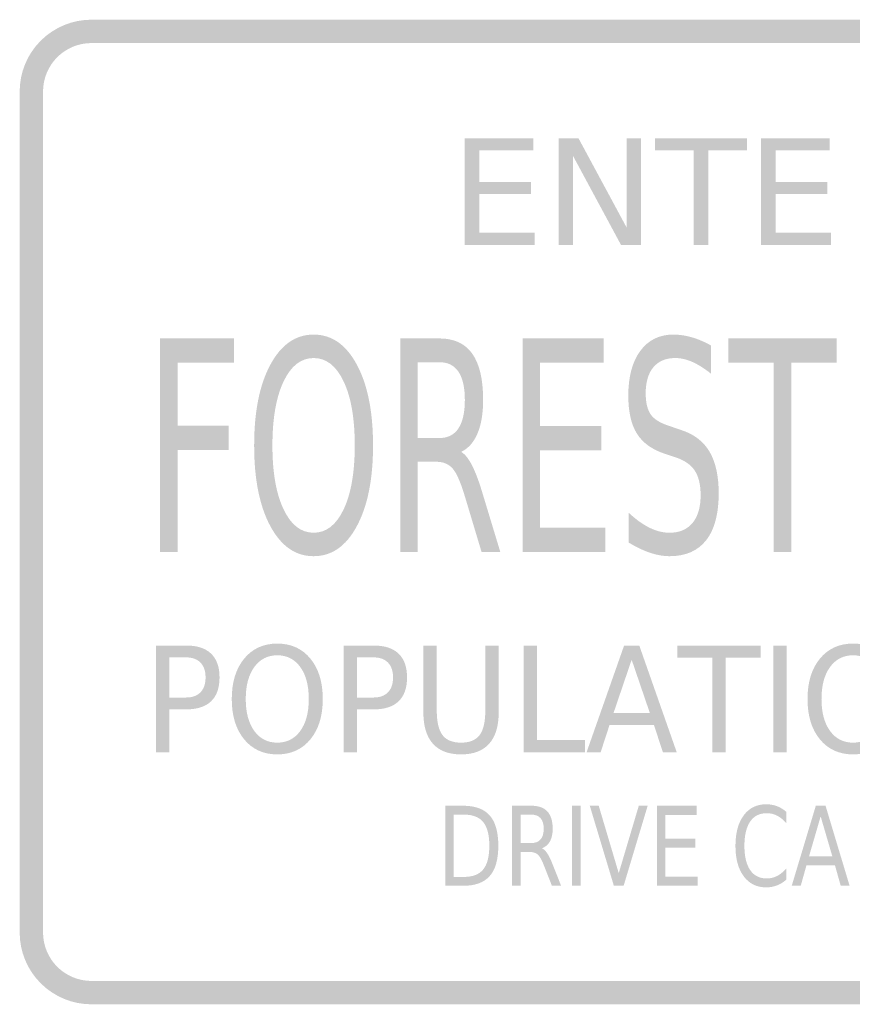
# Model space of a CAD drawing. Header units: inches. Extents: x -0.5 to 0.5, y -0.3 to 0.3.
# Tile 1 of 2: x -0.5 to 0.01, y -0.3 to 0.3. Entities that reach past the tile are written whole.
import ezdxf

# ---------------------------------------------------------------- set-up
doc = ezdxf.new("R2010")
doc.units = ezdxf.units.IN
doc.header["$MEASUREMENT"] = 0

msp = doc.modelspace()

# ---------------------------------------------------------------- hatches: boundary and pattern name
for points in [[(-0.45585, 0.30288), (-0.46018, 0.30266), (-0.46446, 0.30203), (-0.46867, 0.30097), (-0.47275, 0.29951), (-0.47666, 0.29766), (-0.48038, 0.29543), (-0.48386, 0.29285), (-0.48707, 0.28994), (-0.48998, 0.28673), (-0.49256, 0.28325), (-0.49479, 0.27954), (-0.49664, 0.27562), (-0.4981, 0.27154), (-0.49915, 0.26734), (-0.49979, 0.26305), (-0.5, 0.25873), (-0.48563, 0.25873), (-0.48548, 0.26165), (-0.48505, 0.26454), (-0.48434, 0.26737), (-0.48336, 0.27012), (-0.48211, 0.27276), (-0.48061, 0.27527), (-0.47887, 0.27762), (-0.47691, 0.27978), (-0.47474, 0.28174), (-0.47239, 0.28348), (-0.46989, 0.28499), (-0.46725, 0.28624), (-0.46449, 0.28722), (-0.46166, 0.28793), (-0.45877, 0.28836), (-0.45585, 0.2885), (-0.45585, 0.30288)], [(0.45585, 0.30288), (-0.45585, 0.30288), (-0.45585, 0.2885), (0.45585, 0.2885), (0.45585, 0.30288)], [(-0.5, 0.25873), (-0.5, -0.25873), (-0.48563, -0.25873), (-0.48563, 0.25873), (-0.5, 0.25873)], [(-0.22623, 0.22998), (-0.18401, 0.22998), (-0.18401, 0.2225), (-0.21718, 0.2225), (-0.21718, 0.20305), (-0.18535, 0.20305), (-0.18535, 0.19556), (-0.21718, 0.19556), (-0.21718, 0.17175), (-0.18317, 0.17175), (-0.18317, 0.16427), (-0.22623, 0.16427), (-0.22623, 0.22998)], [(-0.16835, 0.22998), (-0.15616, 0.22998), (-0.12652, 0.17501), (-0.12652, 0.22998), (-0.11777, 0.22998), (-0.11777, 0.16427), (-0.12995, 0.16427), (-0.15959, 0.21924), (-0.15959, 0.16427), (-0.16835, 0.16427), (-0.16835, 0.22998)], [(-0.10901, 0.22998), (-0.05252, 0.22998), (-0.05252, 0.2225), (-0.07624, 0.2225), (-0.07624, 0.16427), (-0.08529, 0.16427), (-0.08529, 0.2225), (-0.10901, 0.2225), (-0.10901, 0.22998)], [(-0.04386, 0.22998), (-0.00164, 0.22998), (-0.00164, 0.2225), (-0.03481, 0.2225), (-0.03481, 0.20305), (-0.00298, 0.20305), (-0.00298, 0.19556), (-0.03481, 0.19556), (-0.03481, 0.17175), (-0.0008, 0.17175), (-0.0008, 0.16427), (-0.04386, 0.16427), (-0.04386, 0.22998)], [(-0.41358, 0.10678), (-0.36814, 0.10678), (-0.36814, 0.09181), (-0.40287, 0.09181), (-0.40287, 0.05308), (-0.3715, 0.05308), (-0.3715, 0.03812), (-0.40287, 0.03812), (-0.40287, -0.02464), (-0.41358, -0.02464), (-0.41358, 0.10678)], [(-0.19051, 0.10678), (-0.14055, 0.10678), (-0.14055, 0.09181), (-0.1798, 0.09181), (-0.1798, 0.05291), (-0.14214, 0.05291), (-0.14214, 0.03794), (-0.1798, 0.03794), (-0.1798, -0.00968), (-0.13955, -0.00968), (-0.13955, -0.02464), (-0.19051, -0.02464), (-0.19051, 0.10678)], [(-0.06403, 0.10678), (0.00283, 0.10678), (0.00283, 0.09181), (-0.02525, 0.09181), (-0.02525, -0.02464), (-0.03596, -0.02464), (-0.03596, 0.09181), (-0.06403, 0.09181), (-0.06403, 0.10678)], [(-0.18987, -0.08214), (-0.18167, -0.08214), (-0.18167, -0.14036), (-0.15221, -0.14036), (-0.15221, -0.14784), (-0.18987, -0.14784), (-0.18987, -0.08214)], [(-0.09522, -0.08214), (-0.04404, -0.08214), (-0.04404, -0.08962), (-0.06553, -0.08962), (-0.06553, -0.14784), (-0.07373, -0.14784), (-0.07373, -0.08962), (-0.09522, -0.08962), (-0.09522, -0.08214)], [(-0.0362, -0.08214), (-0.028, -0.08214), (-0.028, -0.14784), (-0.0362, -0.14784), (-0.0362, -0.08214)], [(-0.16007, -0.1807), (-0.1548, -0.1807), (-0.1548, -0.22998), (-0.16007, -0.22998), (-0.16007, -0.1807)], [(-0.13435, -0.22998), (-0.14919, -0.1807), (-0.14369, -0.1807), (-0.13137, -0.22219), (-0.11902, -0.1807), (-0.11356, -0.1807), (-0.12837, -0.22998), (-0.13435, -0.22998)], [(-0.10792, -0.1807), (-0.08336, -0.1807), (-0.08336, -0.18631), (-0.10265, -0.18631), (-0.10265, -0.2009), (-0.08414, -0.2009), (-0.08414, -0.20651), (-0.10265, -0.20651), (-0.10265, -0.22437), (-0.08287, -0.22437), (-0.08287, -0.22998), (-0.10792, -0.22998), (-0.10792, -0.1807)], [(-0.5, -0.25873), (-0.49979, -0.26305), (-0.49915, -0.26734), (-0.4981, -0.27154), (-0.49664, -0.27562), (-0.49479, -0.27954), (-0.49256, -0.28325), (-0.48998, -0.28673), (-0.48707, -0.28994), (-0.48386, -0.29285), (-0.48038, -0.29543), (-0.47666, -0.29766), (-0.47275, -0.29951), (-0.46867, -0.30097), (-0.46446, -0.30203), (-0.46018, -0.30266), (-0.45585, -0.30287), (-0.45585, -0.2885), (-0.45877, -0.28836), (-0.46166, -0.28793), (-0.46449, -0.28722), (-0.46725, -0.28623), (-0.46989, -0.28498), (-0.47239, -0.28348), (-0.47474, -0.28174), (-0.47691, -0.27978), (-0.47887, -0.27761), (-0.48061, -0.27527), (-0.48211, -0.27276), (-0.48336, -0.27012), (-0.48434, -0.26737), (-0.48505, -0.26454), (-0.48548, -0.26164), (-0.48563, -0.25873), (-0.5, -0.25873)], [(-0.45585, -0.30287), (0.45585, -0.30287), (0.45585, -0.2885), (-0.45585, -0.2885), (-0.45585, -0.30287)]]:
    msp.add_hatch(color=7).paths.add_polyline_path(points)
h = msp.add_hatch(color=7)
edge = h.paths.add_edge_path()
edge.add_spline(control_points=[(-0.31911, 0.10915), (-0.30801, 0.10915), (-0.29914, 0.10298), (-0.29251, 0.09062), (-0.28588, 0.07827), (-0.28256, 0.06171), (-0.28256, 0.04094), (-0.28256, 0.02022), (-0.28588, 0.00369), (-0.29251, -0.00866), (-0.29914, -0.02102), (-0.30801, -0.02719), (-0.31911, -0.02719), (-0.33022, -0.02719), (-0.3391, -0.02103), (-0.34575, -0.00871), (-0.3524, 0.00361), (-0.35572, 0.02016), (-0.35572, 0.04094), (-0.35572, 0.06171), (-0.3524, 0.07827), (-0.34575, 0.09062), (-0.3391, 0.10298), (-0.33022, 0.10915), (-0.31911, 0.10915)], knot_values=[0, 0, 0, 0, 1, 1, 1, 2, 2, 2, 3, 3, 3, 4, 4, 4, 5, 5, 5, 6, 6, 6, 7, 7, 7, 8, 8, 8, 8], degree=3, periodic=0)
edge = h.paths.add_edge_path(flags=0)
edge.add_spline(control_points=[(-0.31911, 0.09472), (-0.32688, 0.09472), (-0.33305, 0.08991), (-0.33762, 0.08028), (-0.3422, 0.07066), (-0.34448, 0.05754), (-0.34448, 0.04094), (-0.34448, 0.02439), (-0.3422, 0.0113), (-0.33762, 0.00168), (-0.33305, -0.00795), (-0.32688, -0.01276), (-0.31911, -0.01276), (-0.31135, -0.01276), (-0.30518, -0.00795), (-0.30063, 0.00168), (-0.29608, 0.0113), (-0.29381, 0.02439), (-0.29381, 0.04094), (-0.29381, 0.05754), (-0.29608, 0.07066), (-0.30063, 0.08028), (-0.30518, 0.08991), (-0.31135, 0.09472), (-0.31911, 0.09472)], knot_values=[0, 0, 0, 0, 1, 1, 1, 2, 2, 2, 3, 3, 3, 4, 4, 4, 5, 5, 5, 6, 6, 6, 7, 7, 7, 8, 8, 8, 8], degree=3, periodic=0)
h = msp.add_hatch(color=7)
edge = h.paths.add_edge_path()
edge.add_line((-0.07463, 0.10246), (-0.07463, 0.08512))
edge.add_spline(control_points=[(-0.07463, 0.08512), (-0.07867, 0.08835), (-0.0825, 0.09076), (-0.08611, 0.09234), (-0.08972, 0.09393), (-0.09319, 0.09472), (-0.09652, 0.09472), (-0.10237, 0.09472), (-0.10687, 0.09284), (-0.11003, 0.08908), (-0.11319, 0.08533), (-0.11477, 0.07999), (-0.11477, 0.07306), (-0.11477, 0.06725), (-0.11372, 0.06287), (-0.11162, 0.0599), (-0.10952, 0.05694), (-0.10553, 0.05455), (-0.09964, 0.05273)], knot_values=[0, 0, 0, 0, 1, 1, 1, 2, 2, 2, 3, 3, 3, 4, 4, 4, 5, 5, 5, 6, 6, 6, 6], degree=3, periodic=0)
edge.add_line((-0.09964, 0.05273), (-0.09323, 0.05053))
edge.add_spline(control_points=[(-0.09323, 0.05053), (-0.08522, 0.04801), (-0.07933, 0.04356), (-0.07554, 0.0372), (-0.07175, 0.03083), (-0.06986, 0.0223), (-0.06986, 0.01162), (-0.06986, -0.00111), (-0.07242, -0.01076), (-0.07754, -0.01733), (-0.08266, -0.02391), (-0.09019, -0.02719), (-0.10011, -0.02719), (-0.10388, -0.02719), (-0.10787, -0.02649), (-0.11209, -0.02508), (-0.11631, -0.02367), (-0.12067, -0.02159), (-0.12519, -0.01883)], knot_values=[0, 0, 0, 0, 1, 1, 1, 2, 2, 2, 3, 3, 3, 4, 4, 4, 5, 5, 5, 6, 6, 6, 6], degree=3, periodic=0)
edge.add_line((-0.12519, -0.01883), (-0.12519, -0.00052))
edge.add_spline(control_points=[(-0.12519, -0.00052), (-0.12083, -0.00457), (-0.11657, -0.00762), (-0.11241, -0.00968), (-0.10825, -0.01173), (-0.10415, -0.01276), (-0.10011, -0.01276), (-0.09403, -0.01276), (-0.08932, -0.01076), (-0.08599, -0.00677), (-0.08265, -0.00278), (-0.08098, 0.00291), (-0.08098, 0.0103), (-0.08098, 0.01676), (-0.08218, 0.02181), (-0.08458, 0.02544), (-0.08697, 0.02908), (-0.09089, 0.03181), (-0.09635, 0.03363)], knot_values=[0, 0, 0, 0, 1, 1, 1, 2, 2, 2, 3, 3, 3, 4, 4, 4, 5, 5, 5, 6, 6, 6, 6], degree=3, periodic=0)
edge.add_line((-0.09635, 0.03363), (-0.10282, 0.03574))
edge.add_spline(control_points=[(-0.10282, 0.03574), (-0.11082, 0.03838), (-0.1166, 0.04252), (-0.12015, 0.04815), (-0.1237, 0.05379), (-0.12548, 0.06162), (-0.12548, 0.07166), (-0.12548, 0.08327), (-0.12302, 0.09243), (-0.11809, 0.09912), (-0.11317, 0.10581), (-0.10639, 0.10915), (-0.09776, 0.10915), (-0.09403, 0.10915), (-0.09024, 0.1086), (-0.0864, 0.10748), (-0.08255, 0.10637), (-0.07863, 0.10469), (-0.07463, 0.10246)], knot_values=[0, 0, 0, 0, 1, 1, 1, 2, 2, 2, 3, 3, 3, 4, 4, 4, 5, 5, 5, 6, 6, 6, 6], degree=3, periodic=0)
h = msp.add_hatch(color=7)
edge = h.paths.add_edge_path()
edge.add_spline(control_points=[(-0.22836, 0.03698), (-0.22604, 0.03568), (-0.22381, 0.03293), (-0.22165, 0.0287), (-0.21949, 0.02448), (-0.21731, 0.01867), (-0.21512, 0.01127)], knot_values=[0, 0, 0, 0, 1, 1, 1, 2, 2, 2, 2], degree=3, periodic=0)
edge.add_line((-0.21512, 0.01127), (-0.20423, -0.02464))
edge.add_line((-0.20423, -0.02464), (-0.21576, -0.02464))
edge.add_line((-0.21576, -0.02464), (-0.22589, 0.00907))
edge.add_spline(control_points=[(-0.22589, 0.00907), (-0.22848, 0.01787), (-0.231, 0.02371), (-0.23345, 0.02659), (-0.2359, 0.02946), (-0.23925, 0.0309), (-0.24348, 0.0309)], knot_values=[0, 0, 0, 0, 1, 1, 1, 2, 2, 2, 2], degree=3, periodic=0)
edge.add_line((-0.24348, 0.0309), (-0.25514, 0.0309))
edge.add_line((-0.25514, 0.0309), (-0.25514, -0.02464))
edge.add_line((-0.25514, -0.02464), (-0.26585, -0.02464))
edge.add_line((-0.26585, -0.02464), (-0.26585, 0.10678))
edge.add_line((-0.26585, 0.10678), (-0.24172, 0.10678))
edge.add_spline(control_points=[(-0.24172, 0.10678), (-0.23266, 0.10678), (-0.22591, 0.10364), (-0.22147, 0.09736), (-0.21704, 0.09108), (-0.21482, 0.0816), (-0.21482, 0.06893), (-0.21482, 0.06065), (-0.21597, 0.05379), (-0.21827, 0.04833), (-0.22056, 0.04287), (-0.22393, 0.03909), (-0.22836, 0.03698)], knot_values=[0, 0, 0, 0, 1, 1, 1, 2, 2, 2, 3, 3, 3, 4, 4, 4, 4], degree=3, periodic=0)
edge = h.paths.add_edge_path(flags=0)
edge.add_line((-0.25514, 0.09216), (-0.25514, 0.04551))
edge.add_line((-0.25514, 0.04551), (-0.24172, 0.04551))
edge.add_spline(control_points=[(-0.24172, 0.04551), (-0.23654, 0.04551), (-0.23264, 0.04749), (-0.23001, 0.05145), (-0.22738, 0.05542), (-0.22606, 0.06124), (-0.22606, 0.06893), (-0.22606, 0.07661), (-0.22738, 0.08241), (-0.23001, 0.08631), (-0.23264, 0.09021), (-0.23654, 0.09216), (-0.24172, 0.09216)], knot_values=[0, 0, 0, 0, 1, 1, 1, 2, 2, 2, 3, 3, 3, 4, 4, 4, 4], degree=3, periodic=0)
edge.add_line((-0.24172, 0.09216), (-0.25514, 0.09216))
h = msp.add_hatch(color=7)
edge = h.paths.add_edge_path()
edge.add_line((-0.41608, -0.08214), (-0.3976, -0.08214))
edge.add_spline(control_points=[(-0.3976, -0.08214), (-0.39082, -0.08214), (-0.38569, -0.0838), (-0.38222, -0.08713), (-0.37875, -0.09046), (-0.37702, -0.09534), (-0.37702, -0.10176), (-0.37702, -0.10825), (-0.37875, -0.11315), (-0.38222, -0.11646), (-0.38569, -0.11978), (-0.39082, -0.12144), (-0.3976, -0.12144)], knot_values=[0, 0, 0, 0, 1, 1, 1, 2, 2, 2, 3, 3, 3, 4, 4, 4, 4], degree=3, periodic=0)
edge.add_line((-0.3976, -0.12144), (-0.40788, -0.12144))
edge.add_line((-0.40788, -0.12144), (-0.40788, -0.14784))
edge.add_line((-0.40788, -0.14784), (-0.41608, -0.14784))
edge.add_line((-0.41608, -0.14784), (-0.41608, -0.08214))
edge = h.paths.add_edge_path(flags=0)
edge.add_line((-0.40788, -0.08944), (-0.40788, -0.11413))
edge.add_line((-0.40788, -0.11413), (-0.3976, -0.11413))
edge.add_spline(control_points=[(-0.3976, -0.11413), (-0.39379, -0.11413), (-0.39084, -0.11306), (-0.38875, -0.11092), (-0.38666, -0.10878), (-0.38562, -0.10572), (-0.38562, -0.10176), (-0.38562, -0.09783), (-0.38666, -0.0948), (-0.38875, -0.09265), (-0.39084, -0.09051), (-0.39379, -0.08944), (-0.3976, -0.08944)], knot_values=[0, 0, 0, 0, 1, 1, 1, 2, 2, 2, 3, 3, 3, 4, 4, 4, 4], degree=3, periodic=0)
edge.add_line((-0.3976, -0.08944), (-0.40788, -0.08944))
h = msp.add_hatch(color=7)
edge = h.paths.add_edge_path()
edge.add_spline(control_points=[(-0.34147, -0.08095), (-0.33297, -0.08095), (-0.32618, -0.08403), (-0.32111, -0.09021), (-0.31603, -0.09639), (-0.31349, -0.10467), (-0.31349, -0.11506), (-0.31349, -0.12541), (-0.31603, -0.13368), (-0.32111, -0.13986), (-0.32618, -0.14603), (-0.33297, -0.14912), (-0.34147, -0.14912), (-0.34997, -0.14912), (-0.35676, -0.14604), (-0.36186, -0.13988), (-0.36695, -0.13372), (-0.36949, -0.12544), (-0.36949, -0.11506), (-0.36949, -0.10467), (-0.36695, -0.09639), (-0.36186, -0.09021), (-0.35676, -0.08403), (-0.34997, -0.08095), (-0.34147, -0.08095)], knot_values=[0, 0, 0, 0, 1, 1, 1, 2, 2, 2, 3, 3, 3, 4, 4, 4, 5, 5, 5, 6, 6, 6, 7, 7, 7, 8, 8, 8, 8], degree=3, periodic=0)
edge = h.paths.add_edge_path(flags=0)
edge.add_spline(control_points=[(-0.34147, -0.08816), (-0.34742, -0.08816), (-0.35214, -0.09057), (-0.35564, -0.09538), (-0.35914, -0.10019), (-0.36089, -0.10675), (-0.36089, -0.11506), (-0.36089, -0.12333), (-0.35914, -0.12987), (-0.35564, -0.13468), (-0.35214, -0.1395), (-0.34742, -0.1419), (-0.34147, -0.1419), (-0.33552, -0.1419), (-0.33081, -0.1395), (-0.32732, -0.13468), (-0.32384, -0.12987), (-0.3221, -0.12333), (-0.3221, -0.11506), (-0.3221, -0.10675), (-0.32384, -0.10019), (-0.32732, -0.09538), (-0.33081, -0.09057), (-0.33552, -0.08816), (-0.34147, -0.08816)], knot_values=[0, 0, 0, 0, 1, 1, 1, 2, 2, 2, 3, 3, 3, 4, 4, 4, 5, 5, 5, 6, 6, 6, 7, 7, 7, 8, 8, 8, 8], degree=3, periodic=0)
h = msp.add_hatch(color=7)
edge = h.paths.add_edge_path()
edge.add_line((-0.3007, -0.08214), (-0.28223, -0.08214))
edge.add_spline(control_points=[(-0.28223, -0.08214), (-0.27544, -0.08214), (-0.27031, -0.0838), (-0.26684, -0.08713), (-0.26337, -0.09046), (-0.26164, -0.09534), (-0.26164, -0.10176), (-0.26164, -0.10825), (-0.26337, -0.11315), (-0.26684, -0.11646), (-0.27031, -0.11978), (-0.27544, -0.12144), (-0.28223, -0.12144)], knot_values=[0, 0, 0, 0, 1, 1, 1, 2, 2, 2, 3, 3, 3, 4, 4, 4, 4], degree=3, periodic=0)
edge.add_line((-0.28223, -0.12144), (-0.2925, -0.12144))
edge.add_line((-0.2925, -0.12144), (-0.2925, -0.14784))
edge.add_line((-0.2925, -0.14784), (-0.3007, -0.14784))
edge.add_line((-0.3007, -0.14784), (-0.3007, -0.08214))
edge = h.paths.add_edge_path(flags=0)
edge.add_line((-0.2925, -0.08944), (-0.2925, -0.11413))
edge.add_line((-0.2925, -0.11413), (-0.28223, -0.11413))
edge.add_spline(control_points=[(-0.28223, -0.11413), (-0.27841, -0.11413), (-0.27546, -0.11306), (-0.27337, -0.11092), (-0.27129, -0.10878), (-0.27024, -0.10572), (-0.27024, -0.10176), (-0.27024, -0.09783), (-0.27129, -0.0948), (-0.27337, -0.09265), (-0.27546, -0.09051), (-0.27841, -0.08944), (-0.28223, -0.08944)], knot_values=[0, 0, 0, 0, 1, 1, 1, 2, 2, 2, 3, 3, 3, 4, 4, 4, 4], degree=3, periodic=0)
edge.add_line((-0.28223, -0.08944), (-0.2925, -0.08944))
h = msp.add_hatch(color=7)
edge = h.paths.add_edge_path()
edge.add_line((-0.25159, -0.08214), (-0.24335, -0.08214))
edge.add_line((-0.24335, -0.08214), (-0.24335, -0.12205))
edge.add_spline(control_points=[(-0.24335, -0.12205), (-0.24335, -0.12909), (-0.24217, -0.13416), (-0.23981, -0.13726), (-0.23745, -0.14035), (-0.23365, -0.1419), (-0.22839, -0.1419), (-0.22313, -0.1419), (-0.21933, -0.14035), (-0.21699, -0.13726), (-0.21465, -0.13416), (-0.21348, -0.12909), (-0.21348, -0.12205)], knot_values=[0, 0, 0, 0, 1, 1, 1, 2, 2, 2, 3, 3, 3, 4, 4, 4, 4], degree=3, periodic=0)
edge.add_line((-0.21348, -0.12205), (-0.21348, -0.08214))
edge.add_line((-0.21348, -0.08214), (-0.20523, -0.08214))
edge.add_line((-0.20523, -0.08214), (-0.20523, -0.12315))
edge.add_spline(control_points=[(-0.20523, -0.12315), (-0.20523, -0.13172), (-0.20719, -0.13819), (-0.21109, -0.14256), (-0.21499, -0.14693), (-0.22076, -0.14912), (-0.22839, -0.14912), (-0.23605, -0.14912), (-0.24183, -0.14693), (-0.24573, -0.14256), (-0.24964, -0.13819), (-0.25159, -0.13172), (-0.25159, -0.12315)], knot_values=[0, 0, 0, 0, 1, 1, 1, 2, 2, 2, 3, 3, 3, 4, 4, 4, 4], degree=3, periodic=0)
edge.add_line((-0.25159, -0.12315), (-0.25159, -0.08214))
h = msp.add_hatch(color=7)
h.paths.add_polyline_path([(-0.12806, -0.08214), (-0.11873, -0.08214), (-0.09567, -0.14784), (-0.10418, -0.14784), (-0.10972, -0.13099), (-0.13702, -0.13099), (-0.14252, -0.14784), (-0.15117, -0.14784), (-0.12806, -0.08214)])
h.paths.add_polyline_path([(-0.12342, -0.09089), (-0.13455, -0.12359), (-0.11225, -0.12359), (-0.12342, -0.09089)], flags=0)
h = msp.add_hatch(color=7)
edge = h.paths.add_edge_path()
edge.add_spline(control_points=[(0.01282, -0.08095), (0.02132, -0.08095), (0.02811, -0.08403), (0.03318, -0.09021), (0.03826, -0.09639), (0.04079, -0.10467), (0.04079, -0.11506), (0.04079, -0.12541), (0.03826, -0.13368), (0.03318, -0.13986), (0.02811, -0.14603), (0.02132, -0.14912), (0.01282, -0.14912), (0.00432, -0.14912), (-0.00248, -0.14604), (-0.00757, -0.13988), (-0.01266, -0.13372), (-0.0152, -0.12544), (-0.0152, -0.11506), (-0.0152, -0.10467), (-0.01266, -0.09639), (-0.00757, -0.09021), (-0.00248, -0.08403), (0.00432, -0.08095), (0.01282, -0.08095)], knot_values=[0, 0, 0, 0, 1, 1, 1, 2, 2, 2, 3, 3, 3, 4, 4, 4, 5, 5, 5, 6, 6, 6, 7, 7, 7, 8, 8, 8, 8], degree=3, periodic=0)
edge = h.paths.add_edge_path(flags=0)
edge.add_spline(control_points=[(0.01282, -0.08816), (0.00687, -0.08816), (0.00215, -0.09057), (-0.00135, -0.09538), (-0.00485, -0.10019), (-0.0066, -0.10675), (-0.0066, -0.11506), (-0.0066, -0.12333), (-0.00485, -0.12987), (-0.00135, -0.13468), (0.00215, -0.1395), (0.00687, -0.1419), (0.01282, -0.1419), (0.01876, -0.1419), (0.02348, -0.1395), (0.02696, -0.13468), (0.03045, -0.12987), (0.03219, -0.12333), (0.03219, -0.11506), (0.03219, -0.10675), (0.03045, -0.10019), (0.02696, -0.09538), (0.02348, -0.09057), (0.01876, -0.08816), (0.01282, -0.08816)], knot_values=[0, 0, 0, 0, 1, 1, 1, 2, 2, 2, 3, 3, 3, 4, 4, 4, 5, 5, 5, 6, 6, 6, 7, 7, 7, 8, 8, 8, 8], degree=3, periodic=0)
h = msp.add_hatch(color=7)
edge = h.paths.add_edge_path()
edge.add_line((-0.23813, -0.1807), (-0.22734, -0.1807))
edge.add_spline(control_points=[(-0.22734, -0.1807), (-0.2198, -0.1807), (-0.21427, -0.18268), (-0.21076, -0.18666), (-0.20724, -0.19063), (-0.20548, -0.19684), (-0.20548, -0.20529), (-0.20548, -0.21378), (-0.20725, -0.22002), (-0.21078, -0.224), (-0.21432, -0.22799), (-0.21984, -0.22998), (-0.22734, -0.22998)], knot_values=[0, 0, 0, 0, 1, 1, 1, 2, 2, 2, 3, 3, 3, 4, 4, 4, 4], degree=3, periodic=0)
edge.add_line((-0.22734, -0.22998), (-0.23813, -0.22998))
edge.add_line((-0.23813, -0.22998), (-0.23813, -0.1807))
edge = h.paths.add_edge_path(flags=0)
edge.add_line((-0.23287, -0.18618), (-0.23287, -0.2245))
edge.add_line((-0.23287, -0.2245), (-0.22653, -0.2245))
edge.add_spline(control_points=[(-0.22653, -0.2245), (-0.22117, -0.2245), (-0.21724, -0.22296), (-0.21475, -0.21988), (-0.21225, -0.2168), (-0.211, -0.21193), (-0.211, -0.20529), (-0.211, -0.19869), (-0.21225, -0.19385), (-0.21475, -0.19078), (-0.21724, -0.18771), (-0.22117, -0.18618), (-0.22653, -0.18618)], knot_values=[0, 0, 0, 0, 1, 1, 1, 2, 2, 2, 3, 3, 3, 4, 4, 4, 4], degree=3, periodic=0)
edge.add_line((-0.22653, -0.18618), (-0.23287, -0.18618))
h = msp.add_hatch(color=7)
edge = h.paths.add_edge_path()
edge.add_spline(control_points=[(-0.17866, -0.20687), (-0.17753, -0.20736), (-0.17643, -0.20839), (-0.17537, -0.20998), (-0.17431, -0.21156), (-0.17324, -0.21374), (-0.17216, -0.21651)], knot_values=[0, 0, 0, 0, 1, 1, 1, 2, 2, 2, 2], degree=3, periodic=0)
edge.add_line((-0.17216, -0.21651), (-0.16681, -0.22998))
edge.add_line((-0.16681, -0.22998), (-0.17247, -0.22998))
edge.add_line((-0.17247, -0.22998), (-0.17745, -0.21734))
edge.add_spline(control_points=[(-0.17745, -0.21734), (-0.17872, -0.21404), (-0.17996, -0.21185), (-0.18117, -0.21077), (-0.18237, -0.20969), (-0.18402, -0.20915), (-0.1861, -0.20915)], knot_values=[0, 0, 0, 0, 1, 1, 1, 2, 2, 2, 2], degree=3, periodic=0)
edge.add_line((-0.1861, -0.20915), (-0.19182, -0.20915))
edge.add_line((-0.19182, -0.20915), (-0.19182, -0.22998))
edge.add_line((-0.19182, -0.22998), (-0.19709, -0.22998))
edge.add_line((-0.19709, -0.22998), (-0.19709, -0.1807))
edge.add_line((-0.19709, -0.1807), (-0.18523, -0.1807))
edge.add_spline(control_points=[(-0.18523, -0.1807), (-0.18078, -0.1807), (-0.17746, -0.18187), (-0.17528, -0.18423), (-0.1731, -0.18658), (-0.17201, -0.19014), (-0.17201, -0.19489), (-0.17201, -0.19799), (-0.17258, -0.20057), (-0.1737, -0.20262), (-0.17483, -0.20466), (-0.17649, -0.20608), (-0.17866, -0.20687)], knot_values=[0, 0, 0, 0, 1, 1, 1, 2, 2, 2, 3, 3, 3, 4, 4, 4, 4], degree=3, periodic=0)
edge = h.paths.add_edge_path(flags=0)
edge.add_line((-0.19182, -0.18618), (-0.19182, -0.20367))
edge.add_line((-0.19182, -0.20367), (-0.18523, -0.20367))
edge.add_spline(control_points=[(-0.18523, -0.20367), (-0.18268, -0.20367), (-0.18077, -0.20293), (-0.17947, -0.20144), (-0.17818, -0.19996), (-0.17754, -0.19777), (-0.17754, -0.19489), (-0.17754, -0.19201), (-0.17818, -0.18984), (-0.17947, -0.18837), (-0.18077, -0.18691), (-0.18268, -0.18618), (-0.18523, -0.18618)], knot_values=[0, 0, 0, 0, 1, 1, 1, 2, 2, 2, 3, 3, 3, 4, 4, 4, 4], degree=3, periodic=0)
edge.add_line((-0.18523, -0.18618), (-0.19182, -0.18618))
h = msp.add_hatch(color=7)
edge = h.paths.add_edge_path()
edge.add_line((-0.02823, -0.18449), (-0.02823, -0.19152))
edge.add_spline(control_points=[(-0.02823, -0.19152), (-0.03, -0.18943), (-0.03189, -0.18787), (-0.0339, -0.18684), (-0.0359, -0.1858), (-0.03804, -0.18529), (-0.04029, -0.18529), (-0.04473, -0.18529), (-0.04812, -0.18701), (-0.05049, -0.19045), (-0.05285, -0.1939), (-0.05403, -0.19887), (-0.05403, -0.20539), (-0.05403, -0.21188), (-0.05285, -0.21685), (-0.05049, -0.22029), (-0.04812, -0.22373), (-0.04473, -0.22546), (-0.04029, -0.22546), (-0.03804, -0.22546), (-0.0359, -0.22494), (-0.0339, -0.22391), (-0.03189, -0.22287), (-0.03, -0.22131), (-0.02823, -0.21922)], knot_values=[0, 0, 0, 0, 1, 1, 1, 2, 2, 2, 3, 3, 3, 4, 4, 4, 5, 5, 5, 6, 6, 6, 7, 7, 7, 8, 8, 8, 8], degree=3, periodic=0)
edge.add_line((-0.02823, -0.21922), (-0.02823, -0.22618))
edge.add_spline(control_points=[(-0.02823, -0.22618), (-0.03006, -0.22777), (-0.03201, -0.22896), (-0.03407, -0.22975), (-0.03614, -0.23054), (-0.0383, -0.23094), (-0.04058, -0.23094), (-0.04648, -0.23094), (-0.05112, -0.22865), (-0.05449, -0.22409), (-0.05787, -0.21952), (-0.05955, -0.21329), (-0.05955, -0.20539), (-0.05955, -0.19747), (-0.05787, -0.19122), (-0.05449, -0.18666), (-0.05112, -0.18209), (-0.04648, -0.17981), (-0.04058, -0.17981), (-0.03827, -0.17981), (-0.03608, -0.1802), (-0.03401, -0.18098), (-0.03195, -0.18176), (-0.03002, -0.18293), (-0.02823, -0.18449)], knot_values=[0, 0, 0, 0, 1, 1, 1, 2, 2, 2, 3, 3, 3, 4, 4, 4, 5, 5, 5, 6, 6, 6, 7, 7, 7, 8, 8, 8, 8], degree=3, periodic=0)
h = msp.add_hatch(color=7)
h.paths.add_polyline_path([(-0.01009, -0.1807), (-0.00411, -0.1807), (0.0107, -0.22998), (0.00524, -0.22998), (0.00168, -0.21734), (-0.01585, -0.21734), (-0.01938, -0.22998), (-0.02493, -0.22998), (-0.01009, -0.1807)])
h.paths.add_polyline_path([(-0.00712, -0.18727), (-0.01426, -0.21179), (0.00006, -0.21179), (-0.00712, -0.18727)], flags=0)

doc.saveas('drawing.dxf')
